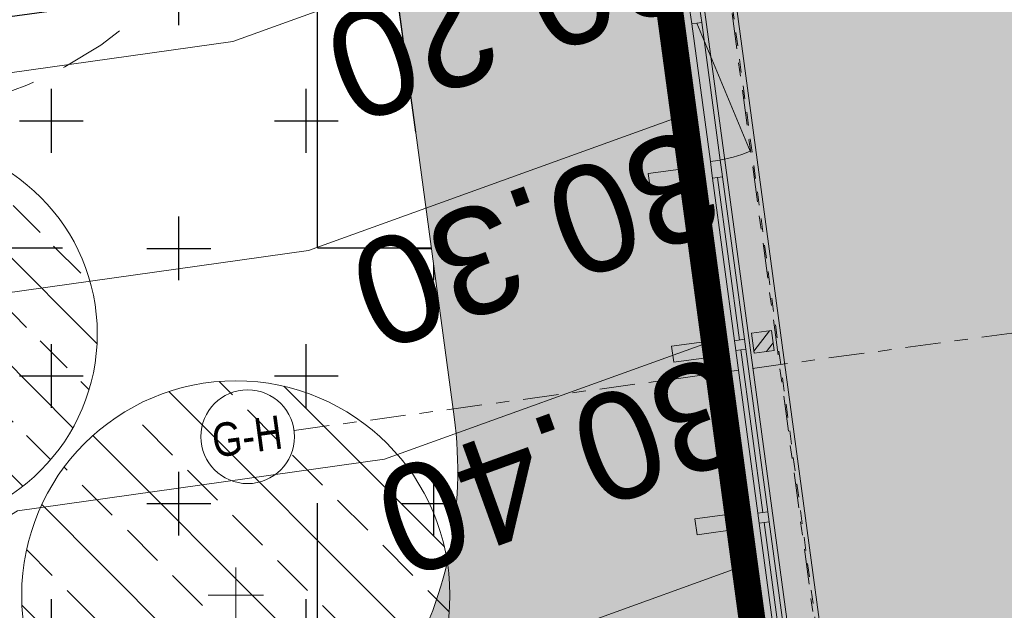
# Model space of a CAD drawing. Header units: metres. Extents: x 737835 to 905050, y 6570742 to 6590316.
# Tile 55 of 64: x 737977 to 737984.36, y 6590156.2 to 6590160.61. Entities that reach past the tile are written whole.
import ezdxf

# ---------------------------------------------------------------- set-up
doc = ezdxf.new("R2010")
doc.units = ezdxf.units.M
doc.header["$LTSCALE"] = 0.5
for name, pattern in [('ACAD_ISO10W100', [18, 12, -3, 0, -3]), ('DASHED', [0.75, 0.5, -0.25]), ('Double Dashed', [10.9361107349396, 5.29166650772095, -2.11666655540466, 1.4111111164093, -2.11666655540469])]:
    doc.linetypes.add(name, pattern=pattern)
for name, color, linetype in [('_Polka haljastus viirutus', 7, 'Continuous'), ('AR_aken', 7, 'Continuous'), ('AR_hoone', 7, 'Continuous'), ('AR_hoone lamellid2', 7, 'Continuous'), ('AR_hoone_postid', 7, 'Continuous'), ('AR_hoone_põrand_lagi', 7, 'Continuous'), ('AR_hoone_teljed', 251, 'Continuous')]:
    doc.layers.add(name, color=color, linetype=linetype)
for name, color, linetype, lineweight in [('_Polka põõsad RG', 7, 'Continuous', 13), ('AR_ventkorstnad', 7, 'Continuous', 0), ('AS_hoone_projekt RG', 2, 'ACAD_ISO10W100', 15), ('AS_metall-leht ääris 0cm', 164, 'Continuous', 15), ('AS_mõõdud', 7, 'Continuous', 0), ('AS_sillutiskivi RG', 9, 'Continuous', 0), ('AS_tekst', 7, 'Continuous', 0), ('TM-vertikaal', 5, 'Continuous', 35), ('TM-vertikaal-181548', 5, 'Continuous', 35)]:
    doc.layers.add(name, color=color, linetype=linetype, lineweight=lineweight)
doc.styles.add('GENERATED_STYLE_1', font='ARIALN.TTF')
doc.styles.add('GENERATED_STYLE_3', font='ARIALNB.TTF')
doc.styles.add('Style-Arial Narrow', font='ARIALN.TTF')
doc.styles.add('TM_TXT', font='swissl.ttf')
doc.dimstyles.new('ISO-25', dxfattribs={"dimtxt": 2.5, "dimasz": 2.5, "dimexe": 1.25, "dimexo": 0.625, "dimtad": 1, "dimdec": 1, "dimtxsty": 'Standard', "dimcen": 2.5, "dimadec": 0, "dimazin": 0, "dimtfac": 1, "dimtdec": 1, "dimtmove": 0, "dimatfit": 3, "dimfxl": 1, "dimarcsym": 0})

# ---------------------------------------------------------------- blocks, each defined once
blk = doc.blocks.new('põõsas')
at = {"transparency": 33554623}
h = blk.add_hatch(dxfattribs=at)
h.set_pattern_fill('ANSI33', color=92, scale=50)
h.set_pattern_definition([(45, (0, 0), (-224.5064030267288, 224.5064030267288), []), (45, (224.5065, 0), (-224.5064030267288, 224.5064030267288), [158.75, -79.375])])
h.paths.add_polyline_path([(800.2199823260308, -0.2352809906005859, 1), (-799.7800176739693, -0.2352809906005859, 1)])
for p, q in [((0.2199823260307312, 103.3043083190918), (0.2199823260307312, -103.774870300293)), ((103.7595716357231, -0.2352809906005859), (-103.3196069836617, -0.2352809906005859))]:
    blk.add_line(p, q)
blk.add_circle((0.2199823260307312, -0.2352809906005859), 800)
blk = doc.blocks.new('*D103')
at = {"layer": 'AS_mõõdud', "color": 0, "lineweight": -2, "transparency": 16777216}
for p, q in [((737979.7504547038, 6590161.320180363), (737979.6566435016, 6590162.013885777)), ((737972.8150963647, 6590160.066391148), (737972.67933171, 6590161.070329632)), ((737978.9978719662, 6590160.915696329), (737973.6061276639, 6590160.186559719))]:
    blk.add_line(p, q, dxfattribs=at)
at = {"layer": 'AS_mõõdud', "color": 0, "transparency": 16777216}
for points in [[(737978.9800036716, 6590161.047826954), (737979.015740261, 6590160.783565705), (737979.7906557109, 6590161.022906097)], [(737973.5882593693, 6590160.318690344), (737973.6239959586, 6590160.054429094), (737972.8133439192, 6590160.079349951)]]:
    blk.add_solid(points, dxfattribs=at)
at = {"layer": 'Defpoints', "color": 0, "transparency": 16777216}
for p in [(737979.7906583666, 6590161.022886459), (737972.8133439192, 6590160.079349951), (737972.8553000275, 6590159.769097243)]:
    blk.add_point(p, dxfattribs=at)
at = {"layer": 'AS_mõõdud', "color": 0, "transparency": 16777216, "insert": (737976.2081912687, 6590161.244813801), "char_height": 1, "attachment_point": 5, "rotation": 7.701504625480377, "style": 'Style-Arial Narrow'}
blk.add_mtext('7', dxfattribs=at)
blk = doc.blocks.new('*D128')
at = {"layer": 'AS_mõõdud', "color": 0, "lineweight": -2, "transparency": 16777216}
for p, q in [((737981.9420417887, 6590160.041740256), (737981.6390901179, 6590162.28197609)), ((737979.9595951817, 6590159.77364995), (737979.6566435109, 6590162.013885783)), ((737980.5834394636, 6590161.130115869), (737980.9803185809, 6590161.183786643))]:
    blk.add_line(p, q, dxfattribs=at)
at = {"layer": 'AS_mõõdud', "color": 0, "transparency": 16777216}
for points in [[(737980.9624502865, 6590161.315917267), (737980.9981868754, 6590161.051656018), (737981.7731023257, 6590161.290996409)], [(737980.5655711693, 6590161.262246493), (737980.6013077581, 6590160.997985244), (737979.7906557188, 6590161.022906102)]]:
    blk.add_solid(points, dxfattribs=at)
at = {"layer": 'Defpoints', "color": 0, "transparency": 16777216}
for p in [(737981.7731023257, 6590161.290996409), (737981.9822454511, 6590159.744446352), (737979.9997988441, 6590159.476356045)]:
    blk.add_point(p, dxfattribs=at)
at = {"layer": 'AS_mõõdud', "color": 0, "transparency": 16777216, "insert": (737980.6877962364, 6590161.852664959), "char_height": 1, "attachment_point": 5, "rotation": 7.701504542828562, "style": 'Style-Arial Narrow'}
blk.add_mtext('2', dxfattribs=at)
blk = doc.blocks.new('A$C2b1a9425')
at = {"layer": 'AR_hoone_postid', "linetype": 'Continuous', "lineweight": 13}
h = blk.add_hatch(dxfattribs=at)
h.set_pattern_fill('STEEL_0004', color=253, style=0, pattern_type=2)
h.set_pattern_definition([(44.99999999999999, (-54000.00000173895, -254029.9999996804), (-159.0990257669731, 159.0990257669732), []), (44.99999999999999, (-54053.03301032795, -253976.9669910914), (-159.0990257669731, 159.0990257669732), [])])
h.paths.add_polyline_path([(-31775.00000328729, -82619.84872787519), (-31625.00000328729, -82619.84872787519), (-31625.00000328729, -82469.84872787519), (-31775.00000328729, -82469.84872787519)])
at = {"layer": 'AR_aken', "color": 7, "linetype": 'Continuous', "lineweight": 18, "ltscale": 100}
for p, q in [((-32088.00000328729, -80019.85001687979), (-32088.00000328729, -86369.85001687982)), ((-31560.00000328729, -80019.85001687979), (-31560.00000328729, -86369.85001687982)), ((-31908.00000328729, -81157.34872787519), (-31908.00000328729, -80119.85001687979)), ((-31870.50000328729, -80119.85001687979), (-31601.97557761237, -81121.99681657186)), ((-31833.00000328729, -80119.85001687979), (-31833.00000328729, -81157.34872787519)), ((-31908.00000328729, -82507.34872787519), (-31908.00000328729, -81282.34872787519)), ((-31870.50000328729, -81282.34872787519), (-31870.50000328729, -82507.34872787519)), ((-31833.00000328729, -81282.34872787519), (-31833.00000328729, -82507.34872787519)), ((-31908.00000328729, -83807.34872787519), (-31908.00000328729, -82582.34872787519)), ((-31870.50000328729, -82582.34872787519), (-31870.50000328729, -83807.34872787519)), ((-31833.00000328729, -82582.34872787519), (-31833.00000328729, -83807.34872787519)), ((-31908.00000328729, -85107.34872787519), (-31908.00000328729, -83882.34872787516)), ((-31870.50000328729, -83882.34872787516), (-31870.50000328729, -85107.34872787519)), ((-31833.00000328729, -83882.34872787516), (-31833.00000328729, -85107.34872787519))]:
    blk.add_line(p, q, dxfattribs=at)
at = {"layer": 'AR_aken', "color": 7, "linetype": 'DASHED', "lineweight": 18, "ltscale": 100}
for p, q in [((-32058.00000328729, -80027.85001687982), (-32058.00000328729, -86361.85001687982)), ((-31590.00000328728, -80029.85001687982), (-31590.00000328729, -86359.85001687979))]:
    blk.add_line(p, q, dxfattribs=at)
at = {"layer": 'AR_aken', "color": 7, "linetype": 'Continuous', "lineweight": 20, "ltscale": 100}
for p, q in [((-31908.00000328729, -80119.85001687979), (-31908.00000328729, -80019.85001687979)), ((-31833.00000328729, -80019.85001687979), (-31833.00000328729, -80119.85001687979)), ((-31833.00000328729, -80119.85001687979), (-31908.00000328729, -80119.85001687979)), ((-31908.00000328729, -81244.84872787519), (-31908.00000328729, -81157.34872787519)), ((-31908.00000328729, -81157.34872787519), (-31833.00000328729, -81157.34872787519)), ((-31833.00000328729, -81157.34872787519), (-31833.00000328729, -81244.84872787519)), ((-31908.00000328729, -81282.34872787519), (-31908.00000328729, -81244.84872787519)), ((-31833.00000328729, -81282.34872787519), (-31908.00000328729, -81282.34872787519)), ((-31833.00000328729, -81244.84872787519), (-31833.00000328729, -81282.34872787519)), ((-31908.00000328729, -82544.84872787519), (-31908.00000328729, -82507.34872787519)), ((-31908.00000328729, -82507.34872787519), (-31833.00000328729, -82507.34872787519)), ((-31908.00000328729, -82582.34872787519), (-31908.00000328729, -82544.84872787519)), ((-31833.00000328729, -82507.34872787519), (-31833.00000328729, -82544.84872787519)), ((-31833.00000328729, -82544.84872787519), (-31833.00000328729, -82582.34872787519)), ((-31833.00000328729, -82582.34872787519), (-31908.00000328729, -82582.34872787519)), ((-31908.00000328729, -83844.84872787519), (-31908.00000328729, -83807.34872787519)), ((-31908.00000328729, -83807.34872787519), (-31833.00000328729, -83807.34872787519)), ((-31908.00000328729, -83882.34872787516), (-31908.00000328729, -83844.84872787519)), ((-31833.00000328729, -83807.34872787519), (-31833.00000328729, -83844.84872787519)), ((-31833.00000328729, -83844.84872787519), (-31833.00000328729, -83882.34872787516)), ((-31833.00000328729, -83882.34872787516), (-31908.00000328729, -83882.34872787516))]:
    blk.add_line(p, q, dxfattribs=at)
at = {"layer": 'AR_aken', "color": 7, "linetype": 'Continuous', "lineweight": 18, "ltscale": 100}
blk.add_arc((-31870.50000328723, -80119.85001687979), 1037.498710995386, 270, 285.0000000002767, dxfattribs=at)
at = {"layer": 'AR_hoone lamellid2', "color": 7, "linetype": 'Continuous', "lineweight": 20, "ltscale": 100, "flags": 128}
for points in [[(-32060.00000328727, -81304.84872787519), (-32060.00000328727, -81184.84872787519), (-32380.00000328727, -81184.84872787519), (-32380.00000328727, -81304.84872787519)], [(-32060.00000328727, -82604.84872787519), (-32060.00000328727, -82484.84872787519), (-32380.00000328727, -82484.84872787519), (-32380.00000328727, -82604.84872787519)], [(-32060.00000328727, -83904.84872787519), (-32060.00000328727, -83784.84872787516), (-32380.00000328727, -83784.84872787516), (-32380.00000328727, -83904.84872787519)]]:
    blk.add_lwpolyline(points, close=True, dxfattribs=at)
at = {"layer": 'AR_hoone_postid', "color": 7, "linetype": 'Continuous', "lineweight": 20, "ltscale": 100, "flags": 128}
blk.add_lwpolyline([(-31775.00000328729, -82619.84872787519), (-31625.00000328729, -82619.84872787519), (-31625.00000328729, -82469.84872787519), (-31775.00000328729, -82469.84872787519)], close=True, dxfattribs=at)
at = {"layer": 'AR_hoone_põrand_lagi', "color": 252, "linetype": 'Continuous', "lineweight": 20, "ltscale": 100, "flags": 128}
blk.add_lwpolyline([(-31600.00005601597, -87020.0000641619), (-23600.00000295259, -87020.0000641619), (-23600.00000234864, -61849.99999969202), (-25600.04392495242, -61849.99999969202), (-31800.00000173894, -61849.99999969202), (-31800.00000173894, -86925.00006468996)], dxfattribs=at)
at = {"layer": 'AR_hoone_teljed', "color": 7, "linetype": 'Double Dashed', "lineweight": 13, "ltscale": 100}
for p, q in [((-31600.00003784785, -55307.1214761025), (-31600.00005594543, -86925.0000648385)), ((-35260.0076684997, -82730.00006399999), (2715.397293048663, -82730.00006399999))]:
    blk.add_line(p, q, dxfattribs=at)
at = {"layer": 'AR_hoone_teljed', "color": 7, "linetype": 'Continuous', "lineweight": 13, "ltscale": 100}
blk.add_circle((-35610.0076684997, -82730.00006399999), 350.0000000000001, dxfattribs=at)
at = {"layer": 'AR_hoone_teljed', "color": 7, "linetype": 'Double Dashed', "lineweight": 13, "ltscale": 100}
blk.add_point((-35260.0076684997, -82730.00006399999), dxfattribs=at)
blk.add_point((-35260.0076684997, -82730.00006399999), dxfattribs=at)
blk.add_point((-35260.0076684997, -82730.00006399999), dxfattribs=at)
at = {"layer": 'AR_hoone_teljed', "color": 7, "linetype": 'Continuous', "lineweight": 13, "insert": (-35875.8901684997, -82728.55874047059), "char_height": 250, "attachment_point": 4, "style": 'GENERATED_STYLE_3'}
blk.add_mtext('\\A1;\\pt0;{\\fArial Narrow|b0|i0|c186|p34;G-H}', dxfattribs=at)

msp = doc.modelspace()

# ---------------------------------------------------------------- hatches: boundary and pattern name
at = {"layer": '_Polka haljastus viirutus', "true_color": 0x139b48}
h = msp.add_hatch(dxfattribs=at)
h.set_pattern_fill('CROSS', color=114, scale=0.15)
h.set_pattern_definition([(0, (0, 0), (0.9524999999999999, 0.9524999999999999), [0.47625, -1.42875]), (90, (0.238125, -0.238125), (-0.9524999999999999, 0.9524999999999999), [0.47625, -1.42875])])
edge = h.paths.add_edge_path(flags=16)
edge.add_arc((737975.7880081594, 6590163.118110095), 1.250000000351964, 0, 360)
edge = h.paths.add_edge_path(flags=16)
edge.add_arc((737975.7349123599, 6590152.31823273), 1.250000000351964, 0, 360)
edge = h.paths.add_edge_path()
edge.add_line((737973.1516994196, 6590162.36345889), (737976.170513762, 6590167.495195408))
edge.add_arc((737977.4786868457, 6590166.70042204), 1.530680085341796, 9.047565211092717, 148.7194567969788, ccw=False)
edge.add_line((737978.9903224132, 6590166.941128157), (737980.2468521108, 6590157.64947205))
edge.add_arc((737977.2676211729, 6590157.247628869), 3.006209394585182, -31.360031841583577, 7.681780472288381, ccw=False)
edge.add_line((737979.834665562, 6590155.683155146), (737976.8188695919, 6590150.490873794))
edge.add_arc((737975.5217863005, 6590151.244249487), 1.500000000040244, 187.7015048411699, 329.8509985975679, ccw=False)
edge.add_line((737974.0353167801, 6590151.043231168), (737972.7645309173, 6590160.440307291))
edge.add_arc((737975.7374699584, 6590160.84234393), 3.000000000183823, 149.5332456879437, 187.701504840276, ccw=False)
at = {"layer": 'AR_hoone', "linetype": 'ByBlock'}
h = msp.add_hatch(dxfattribs=at)
h.set_pattern_fill('ANGLE', color=256)
h.set_pattern_definition([(0, (0, 0), (0, 6.985), [5.08, -1.905]), (90, (0, 0), (-6.985, 4.277078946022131e-16), [5.08, -1.905])])
edge = h.paths.add_edge_path()
edge.add_line((737973.1516994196, 6590162.36345889), (737976.170513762, 6590167.495195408))
edge.add_arc((737977.4786868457, 6590166.70042204), 1.530680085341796, 9.047565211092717, 148.7194567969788, ccw=False)
edge.add_line((737978.9903224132, 6590166.941128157), (737980.2468521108, 6590157.64947205))
edge.add_arc((737977.2676211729, 6590157.247628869), 3.006209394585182, -31.360031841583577, 7.681780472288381, ccw=False)
edge.add_line((737979.834665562, 6590155.683155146), (737976.8188695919, 6590150.490873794))
edge.add_arc((737975.5217863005, 6590151.244249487), 1.500000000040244, 187.7015048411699, 329.8509985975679, ccw=False)
edge.add_line((737974.0353167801, 6590151.043231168), (737972.7645309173, 6590160.440307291))
edge.add_arc((737975.7374699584, 6590160.84234393), 3.000000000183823, 149.5332456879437, 187.701504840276, ccw=False)
edge = h.paths.add_edge_path(flags=16)
edge.add_arc((737975.7880081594, 6590163.118110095), 1.250000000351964, 0, 360)
edge = h.paths.add_edge_path(flags=16)
edge.add_arc((737975.7349123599, 6590152.31823273), 1.250000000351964, 0, 360)
at = {"layer": 'AS_hoone_projekt RG', "linetype": 'ByBlock', "ltscale": 0.1}
h = msp.add_hatch(color=256, dxfattribs=at)
h.dxf.hatch_style = 1
h.paths.add_polyline_path([(737979.0868998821, 6590135.957321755), (737977.784161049, 6590145.590633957), (737983.7885069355, 6590146.402613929), (737979.0261150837, 6590181.619058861), (737984.9720329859, 6590182.423137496), (737981.0722638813, 6590211.260644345), (737989.991055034, 6590212.466750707), (737985.9293050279, 6590242.502161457), (738003.2873051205, 6590244.8495193), (738017.3139376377, 6590141.126821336)])
at = {"layer": 'AS_sillutiskivi RG'}
h = msp.add_hatch(dxfattribs=at)
h.set_pattern_fill('AR-HBONE', color=256, scale=0.003)
h.set_pattern_definition([(45, (0, 0), (0, 0.4310522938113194), [0.9144000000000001, -0.3048]), (135, (0.215526, 0.215526), (4.263256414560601e-17, 0.4310522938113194), [0.9144000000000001, -0.3048])])
edge = h.paths.add_edge_path()
edge.add_line((737983.4830792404, 6590103.351854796), (737979.0740109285, 6590135.955578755))
edge.add_line((737979.0740109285, 6590135.955578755), (737979.0868998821, 6590135.957321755))
edge.add_line((737979.0868998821, 6590135.957321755), (737977.784161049, 6590145.590633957))
edge.add_line((737977.784161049, 6590145.590633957), (737983.7885069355, 6590146.402613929))
edge.add_line((737983.7885069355, 6590146.402613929), (737980.9768545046, 6590167.17900814))
edge.add_line((737980.9768545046, 6590167.17900814), (737978.9903224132, 6590166.941128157))
edge.add_line((737978.9903224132, 6590166.941128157), (737980.2468521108, 6590157.64947205))
edge.add_arc((737977.2676211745, 6590157.247628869), 3.006209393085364, -31.360031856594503, 7.681780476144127, ccw=False)
edge.add_line((737979.834665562, 6590155.683155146), (737976.8188695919, 6590150.490873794))
edge.add_arc((737975.5217863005, 6590151.244249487), 1.500000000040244, 187.7015048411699, 329.8509985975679, ccw=False)
edge.add_line((737974.0353167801, 6590151.043231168), (737972.7645309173, 6590160.440307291))
edge.add_arc((737975.7374699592, 6590160.84234393), 3.00000000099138, 149.5332456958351, 187.7015048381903, ccw=False)
edge.add_line((737973.1516994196, 6590162.36345889), (737976.170513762, 6590167.495195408))
edge.add_arc((737977.4786868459, 6590166.700422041), 1.530680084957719, 9.047565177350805, 148.7194568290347, ccw=False)
edge.add_line((737978.9903224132, 6590166.941128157), (737980.9768545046, 6590167.17900814))
edge.add_line((737980.9768545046, 6590167.17900814), (737979.0776479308, 6590181.223064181))
edge.add_line((737979.0776479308, 6590181.223064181), (737976.4692339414, 6590180.880048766))
edge.add_arc((737961.7923576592, 6590184.636616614), 15.14999998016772, 329.5332456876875, 345.64327380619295, ccw=False)
edge.add_line((737974.8504988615, 6590176.954986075), (737968.8775933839, 6590166.797012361))
edge.add_line((737968.8775933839, 6590166.797012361), (737971.5396224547, 6590147.112114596))
edge.add_arc((737968.5666834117, 6590146.710077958), 3.000000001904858, -30.149001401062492, 7.7015048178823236, ccw=False)
edge.add_line((737971.1608499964, 6590145.203326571), (737965.9948735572, 6590136.309089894))
edge.add_line((737965.9948735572, 6590136.309089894), (737966.6562030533, 6590131.474723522))
edge.add_line((737966.6562030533, 6590131.474723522), (737973.9909202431, 6590124.281226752))
edge.add_arc((737971.8902982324, 6590122.13940808), 3.000000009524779, 7.705853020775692, 45.55635914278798, ccw=False)
edge.add_line((737974.8632067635, 6590122.541670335), (737975.8292883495, 6590115.397608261))
edge.add_arc((737969.883410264, 6590114.593534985), 6.000000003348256, -30.466754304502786, 7.701504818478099, ccw=False)
edge.add_line((737975.0549513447, 6590111.551305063), (737970.4519059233, 6590103.727861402))
edge.add_line((737970.4519059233, 6590103.727861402), (737963.3686745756, 6590102.769834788))
edge.add_line((737963.3686745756, 6590102.769834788), (737963.4853048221, 6590101.903634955))
edge.add_line((737963.4853048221, 6590101.903634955), (737964.2599999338, 6590096.149999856))
edge.add_line((737964.2599999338, 6590096.149999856), (737968.044939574, 6590096.676919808))
edge.add_line((737968.044939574, 6590096.676919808), (738030.6107786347, 6590105.376896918))
edge.add_line((738030.6107786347, 6590105.376896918), (738029.7403083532, 6590111.683526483))
edge.add_arc((738027.7647367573, 6590111.420697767), 1.992978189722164, -82.45412189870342, 7.578091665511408, ccw=False)
edge.add_line((738028.0264547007, 6590109.444978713), (738027.6517325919, 6590109.394304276))
edge.add_line((738027.6517325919, 6590109.394304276), (738021.7249182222, 6590108.523879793))
edge.add_line((738021.7249182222, 6590108.523879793), (737983.4830792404, 6590103.351854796))
edge = h.paths.add_edge_path(flags=16)
edge.add_arc((737977.25940435, 6590103.73078628), 2.249999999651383, 0, 360)

# ---------------------------------------------------------------- linework, layer by layer
at = {"layer": 'AR_hoone', "linetype": 'Continuous', "lineweight": 30, "const_width": 0.2}
msp.add_lwpolyline([(737979.0868998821, 6590135.957321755), (737979.0868998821, 6590135.957321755), (737977.784161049, 6590145.590633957), (737983.7885069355, 6590146.402613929), (737979.0261150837, 6590181.619058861), (737984.9720329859, 6590182.423137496), (737981.0722638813, 6590211.260644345), (737989.991055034, 6590212.466750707), (737985.9293050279, 6590242.502161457), (738003.2873051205, 6590244.8495193), (738017.3139376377, 6590141.126821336), (738017.3139376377, 6590141.126821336)], close=True, dxfattribs=at)
at = {"layer": 'AR_ventkorstnad', "linetype": 'DASHED', "ltscale": 2}
msp.add_circle((737975.7880081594, 6590163.118110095), 3.250000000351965, dxfattribs=at)
at = {"layer": 'AS_metall-leht ääris 0cm'}
msp.add_lwpolyline([(737973.1516994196, 6590162.36345889), (737976.170513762, 6590167.495195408, -0.6980761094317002), (737978.9903224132, 6590166.941128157), (737980.2468521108, 6590157.64947205, -0.1720192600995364), (737979.834665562, 6590155.683155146), (737976.8188695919, 6590150.490873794, -0.7142776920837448), (737974.0353167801, 6590151.043231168), (737972.7645309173, 6590160.440307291, -0.1680974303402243)], format="xyb", close=True, dxfattribs=at)
at = {"layer": 'AS_sillutiskivi RG', "color": 9}
msp.add_lwpolyline([(737979.0868998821, 6590135.957321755), (737977.784161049, 6590145.590633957), (737983.7885069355, 6590146.402613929), (737980.9768545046, 6590167.17900814)], dxfattribs=at)
msp.add_lwpolyline([(737978.9903224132, 6590166.941128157), (737980.2468521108, 6590157.64947205, -0.1720192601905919), (737979.834665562, 6590155.683155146), (737976.8188695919, 6590150.490873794, -0.7142776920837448), (737974.0353167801, 6590151.043231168), (737972.7645309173, 6590160.440307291, -0.168097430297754), (737973.1516994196, 6590162.36345889)], format="xyb", dxfattribs=at)

# ---------------------------------------------------------------- block references
at = {"layer": '_Polka põõsad RG', "zscale": 0.0018, "rotation": 90}
for p, xscale, yscale in [((737976.1396993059, 6590158.267157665), 0.0018, 0.0018), ((737978.6145864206, 6590156.316858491), 0.002, 0.002)]:
    msp.add_blockref('põõsas', p, dxfattribs=dict(at, xscale=xscale, yscale=yscale))

# ---------------------------------------------------------------- texts
at = {"layer": 'AS_tekst', "color": 7, "insert": (737982.7661614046, 6590149.945348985), "char_height": 0.8, "attachment_point": 7, "rotation": 97.70150464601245, "line_spacing_factor": 0.7765243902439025, "style": 'GENERATED_STYLE_1'}
msp.add_mtext('rattaparkla 10', dxfattribs=at)

# ---------------------------------------------------------------- dimensions: what is measured, and where the dimension line sits
at = {"layer": 'AS_mõõdud'}
dim = msp.add_aligned_dim(p1=(737979.9997988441, 6590159.476356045), p2=(737981.9822454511, 6590159.744446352), distance=1.560627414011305, dimstyle='ISO-25', override={"dimtxt": 1, "dimasz": 0.8, "dimexe": 1, "dimexo": 0.3, "dimgap": 0.2, "dimtxsty": 'Style-Arial Narrow', "dimtmove": 1}, dxfattribs=at)
dim.commit()
dim.dimension.update_dxf_attribs({"geometry": '*D128', "text_midpoint": (737980.6877962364, 6590161.852664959)})
dim = msp.add_linear_dim(base=(737972.8133439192, 6590160.079349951), p1=(737979.7906583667, 6590161.02288646), p2=(737972.8553000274, 6590159.769097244), angle=187.7015046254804, dimstyle='ISO-25', override={"dimtxt": 1, "dimasz": 0.8, "dimexe": 1, "dimexo": 0.3, "dimgap": 0.2, "dimtxsty": 'Style-Arial Narrow', "dimtmove": 1}, dxfattribs=at)
dim.commit()
dim.dimension.update_dxf_attribs({"geometry": '*D103', "text_midpoint": (737976.2081912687, 6590161.244813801)})

# ---------------------------------------------------------------- next in the draw order: block references
at = {"layer": 'AR_hoone', "linetype": 'ByBlock', "lineweight": 30, "ltscale": 0.1, "xscale": 0.0009999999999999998, "yscale": 0.0009999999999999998, "zscale": 0.0009999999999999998, "rotation": 7.701504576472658}
msp.add_blockref('A$C2b1a9425', (738002.9053749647, 6590244.256178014), dxfattribs=at)

# ---------------------------------------------------------------- next in the draw order: linework, layer by layer
at = {"layer": 'TM-vertikaal-181548', "color": 151, "linetype": 'Continuous', "lineweight": 9, "flags": 128}
for points, elevation in [([(737969.4297916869, 6590162.696245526), (737974.5784728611, 6590158.861604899), (737976.7642957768, 6590160.192704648), (737978.592148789, 6590160.449133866), (737981.6496161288, 6590161.552524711)], 30.20000000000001), ([(737969.7745327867, 6590160.158846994), (737974.1421962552, 6590156.905893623), (737976.8744749, 6590158.56976831), (737979.1592911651, 6590158.890304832), (737981.8770399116, 6590159.871096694)], 30.30000000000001), ([(737970.1192738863, 6590157.621448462), (737973.7059196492, 6590154.950182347), (737976.984654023, 6590156.94683197), (737979.7264335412, 6590157.331475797), (737982.1044636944, 6590158.189668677)], 30.40000000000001), ([(737970.464014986, 6590155.08404993), (737973.2696430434, 6590152.994471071), (737977.094833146, 6590155.323895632), (737980.2935759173, 6590155.772646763), (737982.3318874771, 6590156.50824066)], 30.50000000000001)]:
    msp.add_lwpolyline(points, dxfattribs=dict(at, elevation=elevation))

# ---------------------------------------------------------------- next in the draw order: texts
at = {"layer": 'TM-vertikaal', "color": 151, "linetype": 'Continuous', "lineweight": 35, "char_height": 0.8, "attachment_point": 8, "style": 'TM_TXT'}
for s, insert, rotation in [('30.20', (737980.5258022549, 6590161.056592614, 30.20000000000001), 199.8436988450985), ('30.30', (737980.7143105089, 6590159.361120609, 30.30000000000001), 199.8436988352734), ('30.40', (737980.902818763, 6590157.665648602, 30.40000000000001), 199.84369884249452)]:
    msp.add_mtext(s, dxfattribs=dict(at, insert=insert, rotation=rotation))

doc.saveas('drawing.dxf')
